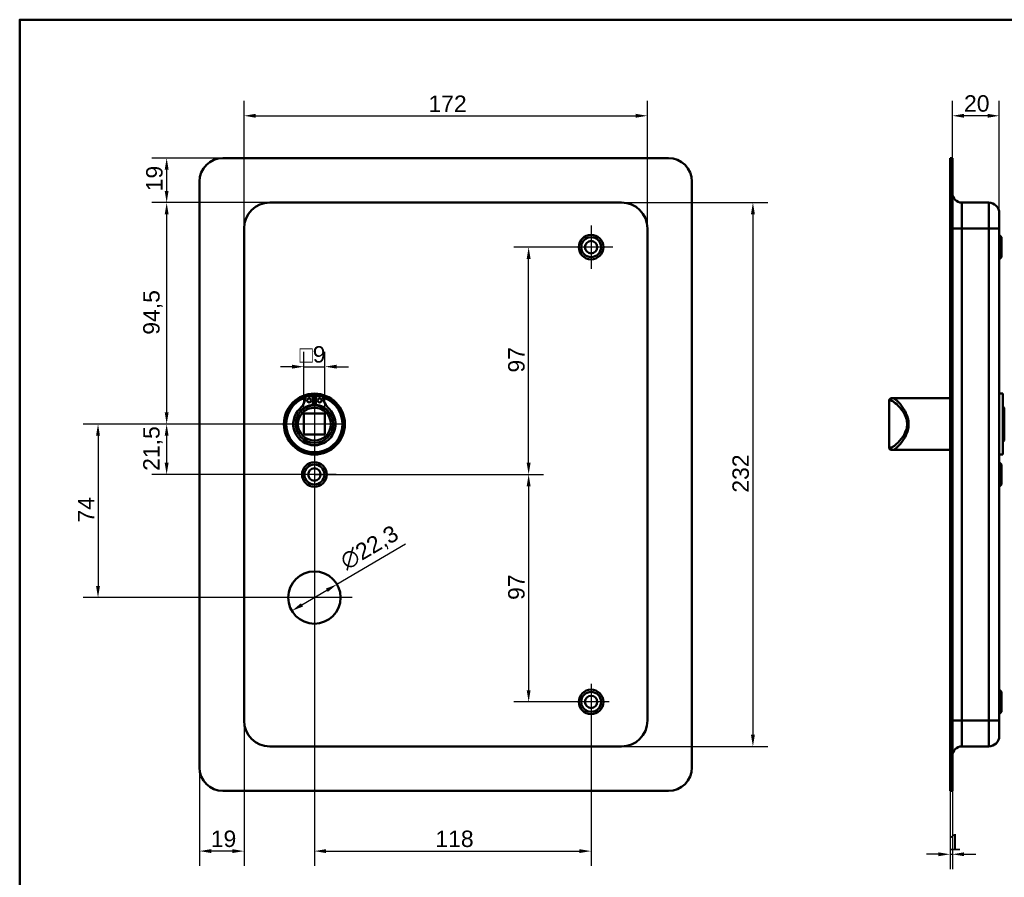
# Model space of a CAD drawing. Header units: millimetres. Extents: x 20 to 833, y 20 to 574.
# Tile 4 of 6: x 20 to 440, y 208 to 574. Entities that reach past the tile are written whole.
import ezdxf

# ---------------------------------------------------------------- set-up
doc = ezdxf.new("R2010")
doc.units = ezdxf.units.MM
doc.header["$LTSCALE"] = 2
for name, color, linetype, lineweight in [('Bemaßungen(DIN)', 7, 'Continuous', 25), ('Mittelpunktmarkierung(DIN)', 7, 'Continuous', 25), ('Sichtbare Kanten(DIN)', 7, 'Continuous', 50), ('Sichtbare tangentiale Kanten(DIN)', 7, 'Continuous', 50), ('Skizziergeometrie(DIN)', 7, 'Continuous', 50)]:
    doc.layers.add(name, color=color, linetype=linetype, lineweight=lineweight)
doc.styles.add('STANDARD-DIN~0', font='arial.ttf')
doc.dimstyles.new('CAD-LAN', dxfattribs={"dimscale": 2, "dimtxt": 3.5, "dimasz": 2.5, "dimexe": 3.175, "dimexo": 0, "dimgap": 0.8, "dimtad": 1, "dimrnd": 1e-08, "dimtxsty": 'STANDARD-DIN~0', "dimcen": 0.09, "dimdle": 10, "dimclrd": 250, "dimclre": 250, "dimclrt": 250, "dimadec": 0, "dimazin": 2, "dimtfac": 1, "dimtmove": 0, "dimatfit": 3, "dimfxl": 1, "dimtolj": 1, "dimtzin": 0, "dimlwd": 25, "dimlwe": 25, "dimarcsym": 0})

# ---------------------------------------------------------------- blocks, each defined once
blk = doc.blocks.new('Ränder Standardrahmen')
at = {"layer": 'Skizziergeometrie(DIN)', "flags": 128}
blk.add_lwpolyline([(10, 10), (10, 287), (410, 287), (410, 10), (10, 10)], dxfattribs=at)
blk = doc.blocks.new('*D8')
at = {"layer": 'Bemaßungen(DIN)', "color": 250, "linetype": 'Continuous', "lineweight": 25, "true_color": 0x3f3f3f, "transparency": 16777216}
for p, q in [((115.67, 484.98), (115.67, 539.36)), ((287.67, 484.98), (287.67, 539.36)), ((120.67, 533.01), (282.67, 533.01))]:
    blk.add_line(p, q, dxfattribs=at)
at = {"layer": 'Bemaßungen(DIN)', "color": 250, "linetype": 'Continuous', "true_color": 0x3f3f3f, "transparency": 16777216}
for points in [[(120.67, 533.85), (120.67, 532.18), (115.67, 533.01)], [(282.67, 533.85), (282.67, 532.18), (287.67, 533.01)]]:
    blk.add_solid(points, dxfattribs=at)
at = {"layer": 'Defpoints', "color": 0, "linetype": 'Continuous', "transparency": 16777216}
for p in [(287.67, 533.01), (115.67, 484.98), (287.67, 484.98)]:
    blk.add_point(p, dxfattribs=at)
at = {"layer": 'Bemaßungen(DIN)', "color": 250, "linetype": 'Continuous', "lineweight": 25, "true_color": 0x3f3f3f, "transparency": 16777216, "insert": (194.3, 541.64), "char_height": 7, "attachment_point": 1, "style": 'STANDARD-DIN~0'}
blk.add_mtext('\\A1;172', dxfattribs=at)
blk = doc.blocks.new('*D9')
at = {"layer": 'Bemaßungen(DIN)', "color": 250, "linetype": 'Continuous', "lineweight": 25, "true_color": 0x3f3f3f, "transparency": 16777216}
for p, q in [((276.67, 495.98), (339.02, 495.98)), ((332.67, 490.98), (332.67, 268.98)), ((276.67, 263.98), (339.02, 263.98))]:
    blk.add_line(p, q, dxfattribs=at)
at = {"layer": 'Bemaßungen(DIN)', "color": 250, "linetype": 'Continuous', "true_color": 0x3f3f3f, "transparency": 16777216}
for points in [[(331.84, 490.98), (333.5, 490.98), (332.67, 495.98)], [(331.84, 268.98), (333.5, 268.98), (332.67, 263.98)]]:
    blk.add_solid(points, dxfattribs=at)
at = {"layer": 'Defpoints', "color": 0, "linetype": 'Continuous', "transparency": 16777216}
for p in [(276.67, 495.98), (276.67, 263.98), (332.67, 263.98)]:
    blk.add_point(p, dxfattribs=at)
at = {"layer": 'Bemaßungen(DIN)', "color": 250, "linetype": 'Continuous', "lineweight": 25, "true_color": 0x3f3f3f, "transparency": 16777216, "insert": (323.92, 372.22), "char_height": 7, "attachment_point": 1, "rotation": 90, "style": 'STANDARD-DIN~0'}
blk.add_mtext('\\A1;232', dxfattribs=at)
blk = doc.blocks.new('*D10')
at = {"layer": 'Bemaßungen(DIN)', "color": 250, "linetype": 'Continuous', "lineweight": 25, "true_color": 0x3f3f3f, "transparency": 16777216}
for p, q in [((126.67, 495.98), (76.32, 495.98)), ((82.67, 490.98), (82.67, 406.48)), ((145.67, 401.48), (76.32, 401.48))]:
    blk.add_line(p, q, dxfattribs=at)
at = {"layer": 'Bemaßungen(DIN)', "color": 250, "linetype": 'Continuous', "true_color": 0x3f3f3f, "transparency": 16777216}
for points in [[(81.84, 490.98), (83.5, 490.98), (82.67, 495.98)], [(81.84, 406.48), (83.5, 406.48), (82.67, 401.48)]]:
    blk.add_solid(points, dxfattribs=at)
at = {"layer": 'Defpoints', "color": 0, "linetype": 'Continuous', "transparency": 16777216}
for p in [(126.67, 495.98), (82.67, 401.48), (145.67, 401.48)]:
    blk.add_point(p, dxfattribs=at)
at = {"layer": 'Bemaßungen(DIN)', "color": 250, "linetype": 'Continuous', "lineweight": 25, "true_color": 0x3f3f3f, "transparency": 16777216, "insert": (72.66, 439.61), "char_height": 7, "attachment_point": 1, "rotation": 90, "style": 'STANDARD-DIN~0'}
blk.add_mtext('\\A1;94,5', dxfattribs=at)
blk = doc.blocks.new('*D11')
at = {"layer": 'Bemaßungen(DIN)', "color": 250, "linetype": 'Continuous', "lineweight": 25, "true_color": 0x3f3f3f, "transparency": 16777216}
for p, q in [((145.67, 401.48), (76.32, 401.48)), ((82.67, 396.48), (82.67, 384.98)), ((145.67, 379.98), (76.32, 379.98))]:
    blk.add_line(p, q, dxfattribs=at)
at = {"layer": 'Bemaßungen(DIN)', "color": 250, "linetype": 'Continuous', "true_color": 0x3f3f3f, "transparency": 16777216}
for points in [[(81.84, 396.48), (83.5, 396.48), (82.67, 401.48)], [(81.84, 384.98), (83.5, 384.98), (82.67, 379.98)]]:
    blk.add_solid(points, dxfattribs=at)
at = {"layer": 'Defpoints', "color": 0, "linetype": 'Continuous', "transparency": 16777216}
for p in [(145.67, 401.48), (82.67, 379.98), (145.67, 379.98)]:
    blk.add_point(p, dxfattribs=at)
at = {"layer": 'Bemaßungen(DIN)', "color": 250, "linetype": 'Continuous', "lineweight": 25, "true_color": 0x3f3f3f, "transparency": 16777216, "insert": (72.66, 381.55), "char_height": 7, "attachment_point": 1, "rotation": 90, "style": 'STANDARD-DIN~0'}
blk.add_mtext('\\A1;21,5', dxfattribs=at)
blk = doc.blocks.new('*D12')
at = {"layer": 'Bemaßungen(DIN)', "color": 250, "linetype": 'Continuous', "lineweight": 25, "true_color": 0x3f3f3f, "transparency": 16777216}
for p, q in [((145.67, 401.48), (47.05, 401.48)), ((53.4, 396.48), (53.4, 332.48)), ((145.67, 327.48), (47.05, 327.48))]:
    blk.add_line(p, q, dxfattribs=at)
at = {"layer": 'Bemaßungen(DIN)', "color": 250, "linetype": 'Continuous', "true_color": 0x3f3f3f, "transparency": 16777216}
for points in [[(52.56, 396.48), (54.23, 396.48), (53.4, 401.48)], [(52.56, 332.48), (54.23, 332.48), (53.4, 327.48)]]:
    blk.add_solid(points, dxfattribs=at)
at = {"layer": 'Defpoints', "color": 0, "linetype": 'Continuous', "transparency": 16777216}
for p in [(145.67, 401.48), (53.4, 327.48), (145.67, 327.48)]:
    blk.add_point(p, dxfattribs=at)
at = {"layer": 'Bemaßungen(DIN)', "color": 250, "linetype": 'Continuous', "lineweight": 25, "true_color": 0x3f3f3f, "transparency": 16777216, "insert": (44.8, 359.51), "char_height": 7, "attachment_point": 1, "rotation": 90, "style": 'STANDARD-DIN~0'}
blk.add_mtext('\\A1;74', dxfattribs=at)
blk = doc.blocks.new('*D13')
at = {"layer": 'Bemaßungen(DIN)', "color": 250, "linetype": 'Continuous', "lineweight": 25, "true_color": 0x3f3f3f, "transparency": 16777216}
for p, q in [((155.28, 333.13), (184.59, 350.36)), ((140.37, 324.36), (150.97, 330.6))]:
    blk.add_line(p, q, dxfattribs=at)
at = {"layer": 'Bemaßungen(DIN)', "color": 250, "linetype": 'Continuous', "true_color": 0x3f3f3f, "transparency": 16777216}
for points in [[(150.55, 331.31), (151.39, 329.88), (155.28, 333.13)], [(139.95, 325.08), (140.79, 323.64), (136.06, 321.83)]]:
    blk.add_solid(points, dxfattribs=at)
at = {"layer": 'Defpoints', "color": 0, "linetype": 'Continuous', "transparency": 16777216}
for p in [(155.28, 333.13), (136.06, 321.83)]:
    blk.add_point(p, dxfattribs=at)
at = {"layer": 'Bemaßungen(DIN)', "color": 250, "linetype": 'Continuous', "lineweight": 25, "true_color": 0x3f3f3f, "transparency": 16777216, "insert": (155.78, 345.31), "char_height": 7, "attachment_point": 1, "rotation": 30.4552, "style": 'STANDARD-DIN~0'}
blk.add_mtext('\\A1;∅22,3', dxfattribs=at)
blk = doc.blocks.new('*D14')
at = {"layer": 'Bemaßungen(DIN)', "color": 250, "linetype": 'Continuous', "lineweight": 25, "true_color": 0x3f3f3f, "transparency": 16777216}
for p, q in [((145.67, 379.98), (243.39, 379.98)), ((237.04, 374.98), (237.04, 287.98)), ((256.02, 282.98), (230.69, 282.98))]:
    blk.add_line(p, q, dxfattribs=at)
at = {"layer": 'Bemaßungen(DIN)', "color": 250, "linetype": 'Continuous', "true_color": 0x3f3f3f, "transparency": 16777216}
for points in [[(236.2, 374.98), (237.87, 374.98), (237.04, 379.98)], [(236.2, 287.98), (237.87, 287.98), (237.04, 282.98)]]:
    blk.add_solid(points, dxfattribs=at)
at = {"layer": 'Defpoints', "color": 0, "linetype": 'Continuous', "transparency": 16777216}
for p in [(145.67, 379.98), (237.04, 282.98), (256.02, 282.98)]:
    blk.add_point(p, dxfattribs=at)
at = {"layer": 'Bemaßungen(DIN)', "color": 250, "linetype": 'Continuous', "lineweight": 25, "true_color": 0x3f3f3f, "transparency": 16777216, "insert": (228.29, 326.47), "char_height": 7, "attachment_point": 1, "rotation": 90, "style": 'STANDARD-DIN~0'}
blk.add_mtext('\\A1;97', dxfattribs=at)
blk = doc.blocks.new('*D15')
at = {"layer": 'Bemaßungen(DIN)', "color": 250, "linetype": 'Continuous', "lineweight": 25, "true_color": 0x3f3f3f, "transparency": 16777216}
for p, q in [((254.42, 476.98), (230.69, 476.98)), ((237.04, 384.98), (237.04, 471.98)), ((145.67, 379.98), (243.39, 379.98))]:
    blk.add_line(p, q, dxfattribs=at)
at = {"layer": 'Bemaßungen(DIN)', "color": 250, "linetype": 'Continuous', "true_color": 0x3f3f3f, "transparency": 16777216}
for points in [[(236.2, 471.98), (237.87, 471.98), (237.04, 476.98)], [(236.2, 384.98), (237.87, 384.98), (237.04, 379.98)]]:
    blk.add_solid(points, dxfattribs=at)
at = {"layer": 'Defpoints', "color": 0, "linetype": 'Continuous', "transparency": 16777216}
for p in [(237.04, 476.98), (254.42, 476.98), (145.67, 379.98)]:
    blk.add_point(p, dxfattribs=at)
at = {"layer": 'Bemaßungen(DIN)', "color": 250, "linetype": 'Continuous', "lineweight": 25, "true_color": 0x3f3f3f, "transparency": 16777216, "insert": (228.29, 423.47), "char_height": 7, "attachment_point": 1, "rotation": 90, "style": 'STANDARD-DIN~0'}
blk.add_mtext('\\A1;97', dxfattribs=at)
blk = doc.blocks.new('*D16')
at = {"layer": 'Bemaßungen(DIN)', "color": 250, "linetype": 'Continuous', "lineweight": 25, "true_color": 0x3f3f3f, "transparency": 16777216}
for p, q in [((145.67, 370.73), (145.67, 212.98)), ((263.67, 275.33), (263.67, 212.98)), ((150.67, 219.33), (258.67, 219.33))]:
    blk.add_line(p, q, dxfattribs=at)
at = {"layer": 'Bemaßungen(DIN)', "color": 250, "linetype": 'Continuous', "true_color": 0x3f3f3f, "transparency": 16777216}
for points in [[(150.67, 220.16), (150.67, 218.5), (145.67, 219.33)], [(258.67, 220.16), (258.67, 218.5), (263.67, 219.33)]]:
    blk.add_solid(points, dxfattribs=at)
at = {"layer": 'Defpoints', "color": 0, "linetype": 'Continuous', "transparency": 16777216}
for p in [(145.67, 370.73), (263.67, 275.33), (263.67, 219.33)]:
    blk.add_point(p, dxfattribs=at)
at = {"layer": 'Bemaßungen(DIN)', "color": 250, "linetype": 'Continuous', "lineweight": 25, "true_color": 0x3f3f3f, "transparency": 16777216, "insert": (197.26, 228.08), "char_height": 7, "attachment_point": 1, "style": 'STANDARD-DIN~0'}
blk.add_mtext('\\A1;118', dxfattribs=at)
blk = doc.blocks.new('*D17')
at = {"layer": 'Bemaßungen(DIN)', "color": 250, "linetype": 'Continuous', "lineweight": 25, "true_color": 0x3f3f3f, "transparency": 16777216}
for p, q in [((115.67, 274.98), (115.67, 212.98)), ((96.67, 254.98), (96.67, 212.98)), ((110.67, 219.33), (101.67, 219.33))]:
    blk.add_line(p, q, dxfattribs=at)
at = {"layer": 'Bemaßungen(DIN)', "color": 250, "linetype": 'Continuous', "true_color": 0x3f3f3f, "transparency": 16777216}
for points in [[(101.67, 220.16), (101.67, 218.5), (96.67, 219.33)], [(110.67, 220.16), (110.67, 218.5), (115.67, 219.33)]]:
    blk.add_solid(points, dxfattribs=at)
at = {"layer": 'Defpoints', "color": 0, "linetype": 'Continuous', "transparency": 16777216}
for p in [(115.67, 274.98), (96.67, 254.98), (96.67, 219.33)]:
    blk.add_point(p, dxfattribs=at)
at = {"layer": 'Bemaßungen(DIN)', "color": 250, "linetype": 'Continuous', "lineweight": 25, "true_color": 0x3f3f3f, "transparency": 16777216, "insert": (101.48, 228.08), "char_height": 7, "attachment_point": 1, "style": 'STANDARD-DIN~0'}
blk.add_mtext('\\A1;19', dxfattribs=at)
blk = doc.blocks.new('*D18')
at = {"layer": 'Bemaßungen(DIN)', "color": 250, "linetype": 'Continuous', "lineweight": 25, "true_color": 0x3f3f3f, "transparency": 16777216}
for p, q in [((106.67, 514.98), (76.32, 514.98)), ((82.67, 509.98), (82.67, 500.98)), ((126.67, 495.98), (76.32, 495.98))]:
    blk.add_line(p, q, dxfattribs=at)
at = {"layer": 'Bemaßungen(DIN)', "color": 250, "linetype": 'Continuous', "true_color": 0x3f3f3f, "transparency": 16777216}
for points in [[(81.84, 509.98), (83.5, 509.98), (82.67, 514.98)], [(81.84, 500.98), (83.5, 500.98), (82.67, 495.98)]]:
    blk.add_solid(points, dxfattribs=at)
at = {"layer": 'Defpoints', "color": 0, "linetype": 'Continuous', "transparency": 16777216}
for p in [(106.67, 514.98), (82.67, 495.98), (126.67, 495.98)]:
    blk.add_point(p, dxfattribs=at)
at = {"layer": 'Bemaßungen(DIN)', "color": 250, "linetype": 'Continuous', "lineweight": 25, "true_color": 0x3f3f3f, "transparency": 16777216, "insert": (73.92, 500.79), "char_height": 7, "attachment_point": 1, "rotation": 90, "style": 'STANDARD-DIN~0'}
blk.add_mtext('\\A1;19', dxfattribs=at)
blk = doc.blocks.new('*D19')
at = {"layer": 'Bemaßungen(DIN)', "color": 250, "linetype": 'Continuous', "lineweight": 25, "true_color": 0x3f3f3f, "transparency": 16777216}
for p, q in [((417.74, 514.98), (417.74, 539.36)), ((437.74, 491.48), (437.74, 539.36)), ((432.74, 533.01), (422.74, 533.01))]:
    blk.add_line(p, q, dxfattribs=at)
at = {"layer": 'Bemaßungen(DIN)', "color": 250, "linetype": 'Continuous', "true_color": 0x3f3f3f, "transparency": 16777216}
for points in [[(422.74, 533.85), (422.74, 532.18), (417.74, 533.01)], [(432.74, 533.85), (432.74, 532.18), (437.74, 533.01)]]:
    blk.add_solid(points, dxfattribs=at)
at = {"layer": 'Defpoints', "color": 0, "linetype": 'Continuous', "transparency": 16777216}
for p in [(417.74, 533.01), (417.74, 514.98), (437.74, 491.48)]:
    blk.add_point(p, dxfattribs=at)
at = {"layer": 'Bemaßungen(DIN)', "color": 250, "linetype": 'Continuous', "lineweight": 25, "true_color": 0x3f3f3f, "transparency": 16777216, "insert": (422.68, 541.76), "char_height": 7, "attachment_point": 1, "style": 'STANDARD-DIN~0'}
blk.add_mtext('\\A1;20', dxfattribs=at)
blk = doc.blocks.new('*D20')
at = {"layer": 'Bemaßungen(DIN)', "color": 250, "linetype": 'Continuous', "lineweight": 25, "true_color": 0x3f3f3f, "transparency": 16777216}
for p, q in [((416.74, 244.98), (416.74, 211.63)), ((417.74, 244.98), (417.74, 211.63)), ((411.74, 217.98), (406.74, 217.98)), ((416.74, 217.98), (417.74, 217.98)), ((422.74, 217.98), (427.74, 217.98))]:
    blk.add_line(p, q, dxfattribs=at)
at = {"layer": 'Bemaßungen(DIN)', "color": 250, "linetype": 'Continuous', "true_color": 0x3f3f3f, "transparency": 16777216}
for points in [[(411.74, 218.81), (411.74, 217.15), (416.74, 217.98)], [(422.74, 218.81), (422.74, 217.15), (417.74, 217.98)]]:
    blk.add_solid(points, dxfattribs=at)
at = {"layer": 'Defpoints', "color": 0, "linetype": 'Continuous', "transparency": 16777216}
for p in [(416.74, 244.98), (417.74, 244.98), (417.74, 217.98)]:
    blk.add_point(p, dxfattribs=at)
at = {"layer": 'Bemaßungen(DIN)', "color": 250, "linetype": 'Continuous', "lineweight": 25, "true_color": 0x3f3f3f, "transparency": 16777216, "insert": (415.95, 226.61), "char_height": 7, "attachment_point": 1, "style": 'STANDARD-DIN~0'}
blk.add_mtext('\\A1;1', dxfattribs=at)
blk = doc.blocks.new('*D24')
at = {"layer": 'Bemaßungen(DIN)', "color": 250, "linetype": 'Continuous', "lineweight": 25, "true_color": 0x3f3f3f, "transparency": 16777216}
for p, q in [((141.17, 405.98), (141.17, 432.33)), ((150.17, 405.98), (150.17, 432.33)), ((136.17, 425.98), (131.17, 425.98)), ((141.17, 425.98), (150.17, 425.98)), ((155.17, 425.98), (160.17, 425.98))]:
    blk.add_line(p, q, dxfattribs=at)
at = {"layer": 'Bemaßungen(DIN)', "color": 250, "linetype": 'Continuous', "true_color": 0x3f3f3f, "transparency": 16777216}
for points in [[(136.17, 426.81), (136.17, 425.15), (141.17, 425.98)], [(155.17, 426.81), (155.17, 425.15), (150.17, 425.98)]]:
    blk.add_solid(points, dxfattribs=at)
at = {"layer": 'Defpoints', "color": 0, "linetype": 'Continuous', "transparency": 16777216}
for p in [(150.17, 425.98), (141.17, 405.98), (150.17, 405.98)]:
    blk.add_point(p, dxfattribs=at)
at = {"layer": 'Bemaßungen(DIN)', "color": 250, "linetype": 'Continuous', "lineweight": 25, "true_color": 0x3f3f3f, "transparency": 16777216, "insert": (139.3, 434.73), "char_height": 7, "attachment_point": 1, "style": 'STANDARD-DIN~0'}
blk.add_mtext('\\A1;\\fAIGDT|b0|i0;\\H7.0000;o\\fArial|b0|i0;\\H7.0000;9', dxfattribs=at)

msp = doc.modelspace()

# ---------------------------------------------------------------- linework, layer by layer
at = {"layer": 'Mittelpunktmarkierung(DIN)', "linetype": 'Continuous'}
for p, q in [((263.67, 486.229), (263.67, 467.729)), ((272.92, 476.979), (254.42, 476.979)), ((145.67, 413.479), (145.67, 389.479)), ((157.67, 401.479), (133.67, 401.479)), ((145.67, 389.229), (145.67, 370.729)), ((154.92, 379.979), (136.42, 379.979)), ((145.67, 343.629), (145.67, 311.329)), ((161.82, 327.479), (129.52, 327.479)), ((263.67, 290.629), (263.67, 275.329)), ((271.32, 282.979), (256.02, 282.979))]:
    msp.add_line(p, q, dxfattribs=at)
at = {"layer": 'Sichtbare Kanten(DIN)'}
for p, q in [((106.67, 514.979), (296.67, 514.979)), ((417.744, 514.979), (416.744, 514.979)), ((416.744, 504.979), (416.744, 514.979)), ((417.744, 514.979), (417.744, 504.979)), ((96.67, 254.979), (96.67, 504.979)), ((306.67, 504.979), (306.67, 254.979)), ((416.744, 254.979), (416.744, 504.979)), ((417.744, 254.979), (417.744, 504.979)), ((276.67, 495.979), (126.67, 495.979)), ((421.744, 495.979), (433.244, 495.979)), ((437.744, 491.479), (437.744, 484.979)), ((115.67, 484.979), (115.67, 274.979)), ((287.67, 274.979), (287.67, 484.979)), ((437.744, 274.979), (437.744, 484.979)), ((438.744, 481.229), (437.744, 482.229)), ((438.744, 481.229), (438.744, 472.729)), ((438.744, 472.729), (437.744, 471.729)), ((142.029, 413.437), (145.053, 413.437)), ((145.053, 413.437), (145.053, 409.737)), ((146.286, 409.737), (146.286, 413.437)), ((146.286, 413.437), (149.31, 413.437)), ((390.744, 411.479), (390.744, 391.479)), ((391.744, 412.479), (392.413, 412.479)), ((396.744, 412.479), (392.413, 412.479)), ((416.744, 412.479), (396.744, 412.479)), ((439.244, 414.479), (437.744, 414.479)), ((439.244, 388.479), (439.244, 414.479)), ((439.744, 408.479), (439.244, 408.979)), ((439.744, 408.479), (439.744, 394.479)), ((141.17, 396.979), (141.17, 405.979)), ((141.17, 405.979), (150.17, 405.979)), ((150.17, 405.979), (150.17, 396.979)), ((150.17, 396.979), (141.17, 396.979)), ((439.744, 394.479), (439.244, 393.979)), ((392.413, 390.479), (391.744, 390.479)), ((396.744, 390.479), (392.413, 390.479)), ((416.744, 390.479), (396.744, 390.479)), ((439.244, 388.479), (437.744, 388.479)), ((438.744, 384.229), (437.744, 385.229)), ((438.744, 384.229), (438.744, 375.729)), ((438.744, 375.729), (437.744, 374.729)), ((438.744, 287.229), (437.744, 288.229)), ((438.744, 287.229), (438.744, 278.729)), ((438.744, 278.729), (437.744, 277.729)), ((437.744, 274.979), (437.744, 268.479)), ((126.67, 263.979), (276.67, 263.979)), ((421.744, 263.979), (433.244, 263.979)), ((416.744, 244.979), (416.744, 254.979)), ((417.744, 254.979), (417.744, 244.979)), ((296.67, 244.979), (106.67, 244.979)), ((416.744, 244.979), (417.744, 244.979))]:
    msp.add_line(p, q, dxfattribs=at)
for centre, radius in [((263.67, 476.979), 5.25), ((263.67, 476.979), 4.25), ((263.67, 476.979), 2.65), ((145.67, 401.479), 13), ((145.67, 401.479), 12.5), ((143.438, 411.587), 0.85), ((147.901, 411.587), 0.85), ((145.67, 401.479), 8), ((145.67, 401.479), 7), ((145.67, 379.979), 5.25), ((145.67, 379.979), 4.25), ((145.67, 379.979), 2.65), ((145.67, 327.479), 11.15), ((263.67, 282.979), 5.25), ((263.67, 282.979), 4.25), ((263.67, 282.979), 2.65)]:
    msp.add_circle(centre, radius, dxfattribs=at)
for centre, radius, start, end in [((106.67, 504.979), 10, 90, 180), ((296.67, 504.979), 10, 0, 90), ((421.744, 499.979), 4, 180, 270), ((126.67, 484.979), 11, 90, 180), ((276.67, 484.979), 11, 0, 90), ((433.244, 491.479), 4.5, 0, 90), ((145.67, 401.479), 12, 108.17213, 71.82787), ((133.347, 414.177), 8.678, 314.1409, 355.03295), ((145.67, 401.479), 12, 85.21102, 94.78898), ((157.993, 414.177), 8.678, 184.96705, 225.8591), ((391.744, 411.479), 1, 90, 180), ((145.67, 401.479), 9.017, 134.1409, 45.8591), ((145.67, 402.212), 7.55, 94.68501, 144.3129), ((145.67, 401.479), 8.2, 63.63056, 116.36944), ((145.67, 401.479), 9, 86.0711, 93.9289), ((145.67, 402.212), 7.55, 35.6871, 85.31499), ((391.744, 391.479), 1, 180, 270), ((126.67, 274.979), 11, 180, 270), ((276.67, 274.979), 11, 270, 0), ((433.244, 268.479), 4.5, 270, 0), ((421.744, 259.979), 4, 90, 180), ((106.67, 254.979), 10, 180, 270), ((296.67, 254.979), 10, 270, 0)]:
    msp.add_arc(centre, radius, start, end, dxfattribs=at)
at = {"layer": 'Sichtbare tangentiale Kanten(DIN)'}
for p, q in [((416.744, 504.979), (417.744, 504.979)), ((421.744, 495.979), (421.744, 484.979)), ((433.244, 484.979), (433.244, 495.979)), ((421.744, 484.979), (417.744, 484.979)), ((421.744, 274.979), (421.744, 484.979)), ((421.744, 484.979), (433.244, 484.979)), ((433.244, 484.979), (437.744, 484.979)), ((433.244, 484.979), (433.244, 274.979)), ((391.448, 411.479), (390.744, 411.479)), ((390.744, 391.479), (391.448, 391.479)), ((421.744, 274.979), (417.744, 274.979)), ((421.744, 274.979), (421.744, 263.979)), ((421.744, 274.979), (433.244, 274.979)), ((433.244, 274.979), (437.744, 274.979)), ((433.244, 263.979), (433.244, 274.979)), ((417.744, 254.979), (416.744, 254.979))]:
    msp.add_line(p, q, dxfattribs=at)
for centre, major_axis, start_param, end_param in [((392.413, 411.479), (0, 1), 0, 1.5707963), ((392.413, 391.479), (0, -1), 4.712389, 6.2831853)]:
    msp.add_ellipse(centre, major_axis=major_axis, ratio=0.9647528, start_param=start_param, end_param=end_param, dxfattribs=at)
for points, knots in [([(391.448, 411.479), (391.674, 411.479), (391.957, 411.385), (392.281, 411.21), (392.605, 411.035), (392.971, 410.779), (393.363, 410.458), (394.148, 409.817), (395.044, 408.916), (395.903, 407.813), (396.332, 407.261), (396.752, 406.659), (397.13, 406.001), (397.318, 405.673), (397.497, 405.33), (397.658, 404.974), (397.82, 404.617), (397.965, 404.246), (398.086, 403.863), (398.328, 403.097), (398.472, 402.284), (398.47, 401.469), (398.468, 400.654), (398.321, 399.838), (398.081, 399.076), (397.602, 397.551), (396.758, 396.241), (395.895, 395.138), (395.033, 394.035), (394.146, 393.139), (393.363, 392.5), (392.972, 392.18), (392.606, 391.924), (392.281, 391.749), (391.957, 391.573), (391.674, 391.479), (391.448, 391.479)], [0, 0, 0, 0, 0.2447238, 0.2447238, 0.2447238, 0.4894476, 0.4894476, 0.4894476, 0.9788953, 0.9788953, 0.9788953, 1.2236191, 1.2236191, 1.2236191, 1.345981, 1.345981, 1.345981, 1.4683429, 1.4683429, 1.4683429, 1.7130667, 1.7130667, 1.7130667, 1.9577905, 1.9577905, 1.9577905, 2.4472382, 2.4472382, 2.4472382, 2.9366858, 2.9366858, 2.9366858, 3.1814096, 3.1814096, 3.1814096, 3.4261334, 3.4261334, 3.4261334, 3.4261334]), ([(392.413, 390.479), (392.628, 390.479), (393.164, 390.687), (394.557, 391.813), (396.654, 394.277), (398.662, 397.879), (399.222, 401.47), (398.881, 403.707), (398.328, 405.339), (397.651, 406.846), (396.254, 409.165), (394.554, 411.146), (393.165, 412.272), (392.628, 412.479), (392.413, 412.479)], [-3.4261334, -3.4261334, -3.4261334, -3.4261334, -3.1814096, -2.9366858, -2.4472382, -1.9577905, -1.7130667, -1.4683429, -1.345981, -1.2236191, -0.9788953, -0.4894476, -0.2447238, 0, 0, 0, 0])]:
    msp.add_open_spline(points, degree=3, knots=knots, dxfattribs=at)

# ---------------------------------------------------------------- block references
at = {"xscale": 2, "yscale": 2, "zscale": 2}
msp.add_blockref('Ränder Standardrahmen', (0, 0), dxfattribs=at)

# ---------------------------------------------------------------- dimensions: what is measured, and where the dimension line sits
at = {"layer": 'Bemaßungen(DIN)', "color": 250, "linetype": 'Continuous', "lineweight": 25, "true_color": 0x3f3f3f}
for base, p1, p2, angle, override, picture, middle in [((287.67, 533.014), (115.67, 484.979), (287.67, 484.979), 180, {"dimgap": 0.8, "dimdec": 2, "dimtol": 0, "dimlim": 0, "dimtp": 0, "dimtm": 0, "dimtdec": 2, "dimtofl": 0, "dimatfit": 1}, '*D8', (201.67, 533.014)), ((82.67, 495.979), (106.67, 514.979), (126.67, 495.979), 270, {"dimgap": 0.8, "dimdec": 2, "dimtol": 0, "dimlim": 0, "dimtp": 0, "dimtm": 0, "dimtdec": 2, "dimtofl": 0, "dimatfit": 1}, '*D18', (82.67, 505.479)), ((82.67, 401.479), (126.67, 495.979), (145.67, 401.479), 90, {"dimgap": 0.8, "dimdec": 2, "dimtol": 0, "dimlim": 0, "dimtp": 0, "dimtm": 0, "dimtdec": 2, "dimtofl": 0, "dimatfit": 1}, '*D10', (82.67, 448.729)), ((332.67, 263.979), (276.67, 495.979), (276.67, 263.979), 90, {"dimgap": 0.8, "dimdec": 2, "dimtol": 0, "dimlim": 0, "dimtp": 0, "dimtm": 0, "dimtdec": 2, "dimtofl": 0, "dimatfit": 1}, '*D9', (332.67, 379.979)), ((237.038, 476.979), (145.67, 379.979), (254.42, 476.979), 90, {"dimgap": 0.8, "dimdec": 2, "dimtol": 0, "dimlim": 0, "dimtp": 0, "dimtm": 0, "dimtdec": 2, "dimtofl": 0, "dimatfit": 1}, '*D15', (237.038, 428.479)), ((53.395, 327.479), (145.67, 401.479), (145.67, 327.479), 90, {"dimgap": 0.8, "dimdec": 2, "dimtol": 0, "dimlim": 0, "dimtp": 0, "dimtm": 0, "dimtdec": 2, "dimtofl": 0, "dimatfit": 1}, '*D12', (53.395, 364.479)), ((82.67, 379.979), (145.67, 401.479), (145.67, 379.979), 90, {"dimgap": 0.8, "dimdec": 2, "dimtol": 0, "dimlim": 0, "dimtp": 0, "dimtm": 0, "dimtdec": 2, "dimtofl": 0, "dimatfit": 1}, '*D11', (82.67, 390.729)), ((237.038, 282.979), (145.67, 379.979), (256.02, 282.979), 90, {"dimgap": 0.8, "dimdec": 2, "dimtol": 0, "dimlim": 0, "dimtp": 0, "dimtm": 0, "dimtdec": 2, "dimtofl": 0, "dimatfit": 1}, '*D14', (237.038, 331.479)), ((263.67, 219.329), (145.67, 370.729), (263.67, 275.329), 180, {"dimgap": 0.8, "dimdec": 2, "dimtol": 0, "dimlim": 0, "dimtp": 0, "dimtm": 0, "dimtdec": 2, "dimtofl": 0, "dimatfit": 1}, '*D16', (204.67, 219.329)), ((96.67, 219.329), (115.67, 274.979), (96.67, 254.979), 180, {"dimgap": 0.8, "dimdec": 2, "dimtol": 0, "dimlim": 0, "dimtp": 0, "dimtm": 0, "dimtdec": 2, "dimtofl": 0, "dimatfit": 1}, '*D17', (106.17, 219.329)), ((417.744, 217.979), (416.744, 244.979), (417.744, 244.979), 180, {"dimgap": 0.8, "dimdec": 2, "dimtol": 0, "dimlim": 0, "dimtp": 0, "dimtm": 0, "dimtdec": 2, "dimtofl": 1, "dimatfit": 1}, '*D20', (417.244, 217.979))]:
    dim = msp.add_linear_dim(base=base, p1=p1, p2=p2, angle=angle, dimstyle='CAD-LAN', override=override, dxfattribs=at)
    dim.commit()
    dim.dimension.update_dxf_attribs({"geometry": picture, "text_midpoint": middle, "dimtype": 160})
dim = msp.add_linear_dim(base=(417.744, 533.014), p1=(437.744, 491.479), p2=(417.744, 514.979), dimstyle='CAD-LAN', override={"dimgap": 0.8, "dimdec": 2, "dimtol": 0, "dimlim": 0, "dimtp": 0, "dimtm": 0, "dimtdec": 2, "dimtofl": 0, "dimatfit": 1}, dxfattribs=at)
dim.commit()
dim.dimension.update_dxf_attribs({"geometry": '*D19', "text_midpoint": (427.744, 533.014), "dimtype": 160})
dim = msp.add_linear_dim(base=(150.17, 425.979), p1=(141.17, 405.979), p2=(150.17, 405.979), angle=180, text='\\fAIGDT|b0|i0;\\H7.0000;o\\fArial|b0|i0;\\H7.0000;<>', dimstyle='CAD-LAN', override={"dimgap": 0.8, "dimdec": 2, "dimtol": 0, "dimlim": 0, "dimtp": 0, "dimtm": 0, "dimtdec": 2, "dimtofl": 1, "dimatfit": 1}, dxfattribs=at)
dim.commit()
dim.dimension.update_dxf_attribs({"geometry": '*D24', "text_midpoint": (145.67, 425.979), "dimtype": 160})
dim = msp.add_diameter_dim_2p(p1=(136.058, 321.828), p2=(155.281, 333.131), dimstyle='CAD-LAN', override={"dimgap": 0.8, "dimdec": 2, "dimlfac": 1, "dimtol": 0, "dimlim": 0, "dimtp": 0, "dimtm": 0, "dimtdec": 2, "dimatfit": 2}, dxfattribs=at)
dim.commit()
dim.dimension.update_dxf_attribs({"geometry": '*D13', "text_midpoint": (172.09, 343.014), "dimtype": 163})

doc.saveas('drawing.dxf')
